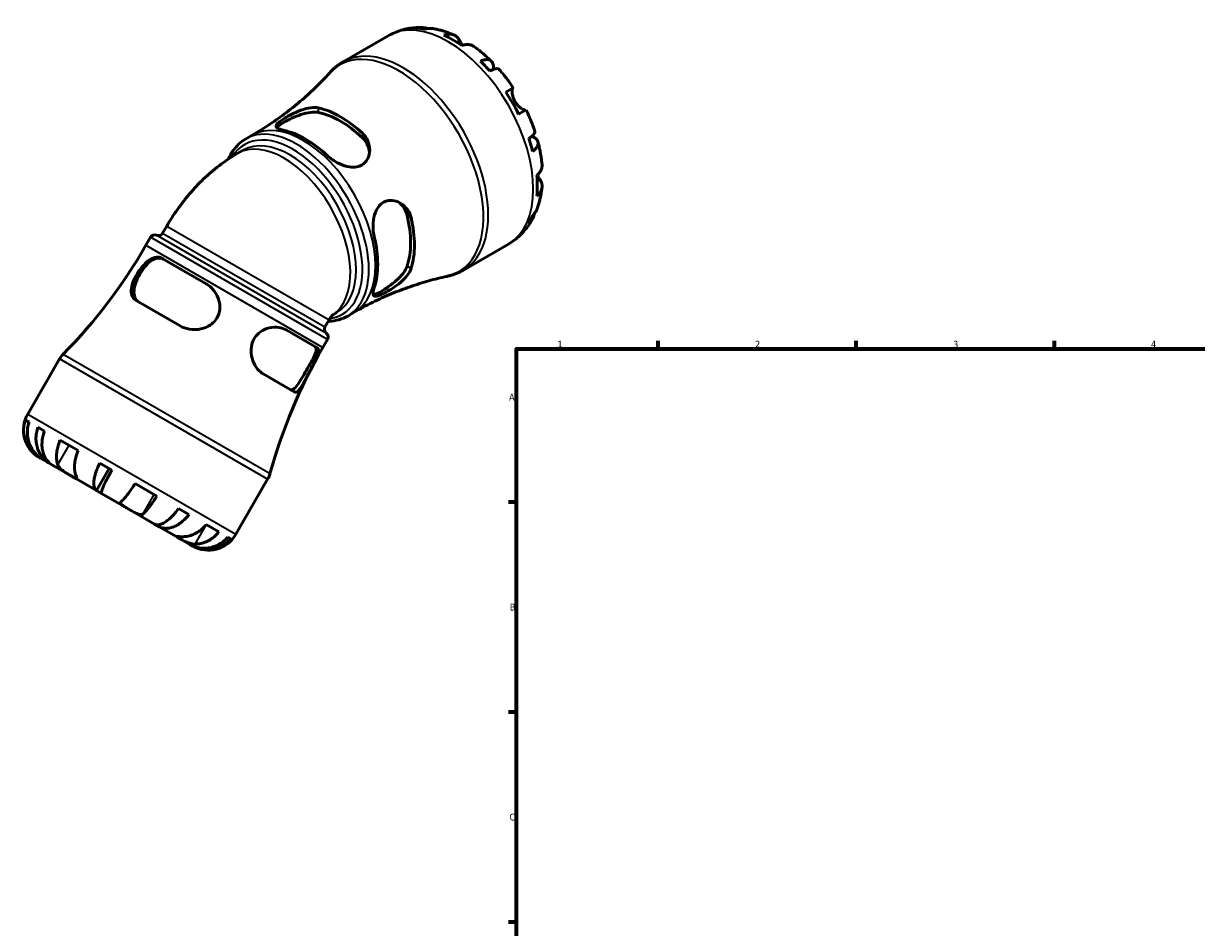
# Model space of a CAD drawing. Header units: millimetres. Extents: x -154 to 937, y -268 to 700.
# Tile 2 of 13: x -154 to 261, y 369 to 689. Entities that reach past the tile are written whole.
import ezdxf

# ---------------------------------------------------------------- set-up
doc = ezdxf.new("R2010")
doc.units = ezdxf.units.MM
for name, color, linetype, lineweight in [('Border (ANSI)', 7, 'Continuous', 70), ('Visible (ANSI)', 7, 'Continuous', 50), ('Visible Narrow (ANSI)', 7, 'Continuous', 35)]:
    doc.layers.add(name, color=color, linetype=linetype, lineweight=lineweight)
doc.styles.add('Note Text (ANSI)', font='tahoma.ttf')

# ---------------------------------------------------------------- blocks, each defined once
blk = doc.blocks.new('Borders Default Border')
at = {"layer": 'Border (ANSI)'}
for p, q in [((70.08, 574), (70.08, 576.8)), ((140.17, 574), (140.17, 576.8)), ((210.25, 574), (210.25, 576.8)), ((20, 519.75), (17.2, 519.75)), ((20, 445.5), (17.2, 445.5)), ((20, 371.25), (17.2, 371.25))]:
    blk.add_line(p, q, dxfattribs=at)
at = {"layer": 'Border (ANSI)', "flags": 128}
blk.add_lwpolyline([(20, 20), (20, 574), (821, 574), (821, 20), (20, 20)], dxfattribs=at)
at = {"layer": 'Border (ANSI)', "color": 5, "true_color": 0x0000ff, "char_height": 2.4, "attachment_point": 7, "style": 'Note Text (ANSI)'}
for s, insert in [('1', (34.5, 574.4)), ('2', (104.4, 574.4)), ('3', (174.46, 574.35)), ('4', (244.45, 574.4)), ('A', (17.38, 555.68)), ('B', (17.67, 481.43)), ('C', (17.51, 407.13))]:
    blk.add_mtext(s, dxfattribs=dict(at, insert=insert))

msp = doc.modelspace()

# ---------------------------------------------------------------- linework, layer by layer
at = {"layer": 'Visible (ANSI)'}
for p, q in [((-41.3, 675.44), (-25.38, 684.64)), ((16.23, 664.78), (18.86, 666.29)), ((23.36, 658.5), (20.73, 656.98)), ((-75.84, 648.14), (-73.52, 649.48)), ((-78.77, 643.01), (-76.74, 644.18)), ((-103.73, 617.34), (-105.17, 614.85)), ((-109.43, 613.41), (-111.07, 610.57)), ((1.2, 601.83), (17.12, 611.02)), ((-89.79, 596.96), (-105.34, 605.94)), ((-114.57, 591.06), (-99.01, 582.08)), ((-45.06, 585.92), (-43.59, 586.77)), ((-39.72, 585.57), (-37.4, 586.91)), ((-46.31, 584.19), (-47.75, 581.7)), ((-50.52, 574.3), (-61.52, 580.65)), ((-46.86, 577.29), (-48.5, 574.45)), ((-141.63, 570.39), (-152.89, 550.89)), ((-69.6, 565.1), (-58.6, 558.75)), ((-152.43, 548.02), (-153.75, 548.79)), ((-146.95, 544.86), (-149.29, 546.22)), ((-135.04, 537.99), (-141.41, 541.66)), ((-148.77, 535.52), (-148.38, 535.3)), ((-148.38, 535.3), (-145.05, 533.37)), ((-145.05, 533.37), (-145.01, 533.45)), ((-145.05, 533.37), (-144.13, 532.84)), ((-144.13, 532.84), (-137.33, 528.92)), ((-128.53, 523.84), (-124.03, 531.63)), ((-123.14, 531.11), (-127.43, 533.59)), ((-137.33, 528.92), (-128.53, 523.84)), ((-68.02, 527.89), (-79.28, 508.39)), ((-128.53, 523.84), (-126.84, 522.86)), ((-126.84, 522.86), (-117.13, 517.26)), ((-107.21, 521.92), (-114.9, 526.36)), ((-117.13, 517.26), (-108.01, 511.99)), ((-95.86, 515.36), (-99.58, 517.51)), ((-108.01, 511.99), (-106.55, 511.14)), ((-106.55, 511.14), (-106.16, 511.81)), ((-106.55, 511.14), (-99.61, 507.14)), ((-85.24, 509.23), (-89.74, 511.83)), ((-99.61, 507.14), (-95.52, 504.78)), ((-81.08, 506.83), (-82.06, 507.4)), ((-95.52, 504.78), (-95.14, 504.56)), ((-95.14, 504.56), (-94.65, 504.27)), ((-95.14, 504.56), (-95.13, 504.56))]:
    msp.add_line(p, q, dxfattribs=at)
for centre, radius, start, end in [((-107.96, 612.56), 1.7, 67.1808, 150), ((-106.64, 615.7), 1.7, 247.1808, 330), ((-276.83, 706.28), 191.41, 315.4914, 330), ((-46.28, 580.85), 1.7, 150, 232.8192), ((-48.33, 578.14), 1.7, 330, 52.8192), ((117.26, 478.75), 191.41, 150, 164.5086), ((-134.27, 566.14), 8.5, 135.4914, 150), ((-143.15, 545.27), 11.25, 150, 240), ((-75.38, 532.14), 8.5, 330, 344.5086), ((-89.02, 514.02), 11.25, 240, 330)]:
    msp.add_arc(centre, radius, start, end, dxfattribs=at)
for centre, major_axis, start_param, end_param in [((-2.53, 648.75), (-21.14, 36.61), 5.830349, 5.950624), ((-2.53, 648.75), (-21.14, 36.61), 5.391133, 5.604441), ((-2.53, 648.75), (-21.14, 36.61), 5.04495, 5.165226), ((-2.53, 648.75), (-21.14, 36.61), 4.605735, 4.819043), ((-42.28, 625.8), (18.52, -32.07), 2.05463, 2.657759), ((-42.28, 625.8), (17.56, -30.42), 2.037668, 2.674721), ((-54.65, 618.66), (-18.06, 31.29), 5.188406, 5.807168), ((-2.53, 648.75), (-21.14, 36.61), 4.259552, 4.379828), ((-2.53, 648.75), (-21.14, 36.61), 3.820337, 4.033645), ((-42.28, 625.8), (17.56, -30.42), 0.466872, 1.103924), ((-42.28, 625.8), (18.52, -32.07), 0.483834, 1.086962), ((-2.53, 648.75), (21.14, -36.61), 0.332561, 0.452837), ((-54.65, 618.66), (-18.06, 31.29), 3.617609, 4.236372)]:
    msp.add_ellipse(centre, major_axis=major_axis, ratio=0.57735, start_param=start_param, end_param=end_param, dxfattribs=at)
for points, knots in [([(-25.38, 684.64), (-24.65, 685.05), (-23.9, 685.43), (-22.37, 686.09), (-21.59, 686.38), (-20.01, 686.86), (-19.2, 687.05), (-17.59, 687.36), (-16.78, 687.46), (-15.17, 687.59), (-14.36, 687.62), (-13.56, 687.6)], [5.4977871, 5.4977871, 5.4977871, 5.4977871, 5.5646134, 5.5646134, 5.6314396, 5.6314396, 5.6982659, 5.6982659, 5.7650921, 5.7650921, 5.8319184, 5.8319184, 5.8319184, 5.8319184]), ([(-15.61, 687.33), (-15.05, 687.49), (-14.47, 687.58), (-13.39, 687.62), (-12.78, 687.57), (-11.91, 687.38), (-11.63, 687.31), (-11.36, 687.22)], [0.2134337, 0.2134337, 0.2134337, 0.2134337, 0.41601, 0.41601, 0.6243485, 0.6243485, 0.7220387, 0.7220387, 0.7220387, 0.7220387]), ([(-9.46, 687.2), (-9.89, 687.28), (-10.32, 687.3), (-11.22, 687.26), (-11.76, 687.17), (-12.29, 687.01)], [6.0997342, 6.0997342, 6.0997342, 6.0997342, 6.2699056, 6.2699056, 6.472482, 6.472482, 6.472482, 6.472482]), ([(-9.46, 687.2), (-8.95, 687.11), (-8.44, 687.01), (-7.42, 686.78), (-6.92, 686.64), (-5.92, 686.36), (-5.43, 686.2), (-4.45, 685.87), (-3.96, 685.69), (-3, 685.31), (-2.52, 685.11), (-2.05, 684.9)], [5.9478132, 5.9478132, 5.9478132, 5.9478132, 5.9921657, 5.9921657, 6.0365183, 6.0365183, 6.0808708, 6.0808708, 6.1252234, 6.1252234, 6.1695759, 6.1695759, 6.1695759, 6.1695759]), ([(-5.72, 684.9), (-5.21, 685.08), (-4.71, 685.18), (-3.82, 685.27), (-3.34, 685.26), (-2.45, 685.08), (-2.04, 684.92), (-1.34, 684.52), (-1, 684.23), (-0.47, 683.63), (-0.27, 683.33), (-0.11, 683.01)], [0.2134384, 0.2134384, 0.2134384, 0.2134384, 0.4155998, 0.4155998, 0.6240004, 0.6240004, 0.8324011, 0.8324011, 1.0417882, 1.0417882, 1.2012424, 1.2012424, 1.2012424, 1.2012424]), ([(-0.11, 683.01), (-0.04, 682.88), (0.04, 682.74), (0.2, 682.44), (0.29, 682.28), (0.49, 681.91), (0.62, 681.69), (0.79, 681.41), (0.82, 681.35), (0.85, 681.3)], [-0.7287781, -0.7287781, -0.7287781, -0.7287781, -0.6586458, -0.6586458, -0.5894874, -0.5894874, -0.5028286, -0.5028286, -0.4822585, -0.4822585, -0.4822585, -0.4822585]), ([(4.96, 680.85), (4.87, 680.92), (4.77, 680.99), (4.33, 681.25), (3.91, 681.41), (3.02, 681.58), (2.55, 681.6), (1.65, 681.51), (1.16, 681.4), (0.65, 681.23)], [5.812345, 5.812345, 5.812345, 5.812345, 5.8711132, 5.8711132, 6.0795138, 6.0795138, 6.2879145, 6.2879145, 6.4900758, 6.4900758, 6.4900758, 6.4900758]), ([(4.96, 680.86), (5.4, 680.54), (5.83, 680.23), (6.69, 679.57), (7.11, 679.24), (7.94, 678.55), (8.36, 678.2), (9.18, 677.49), (9.58, 677.12), (10.38, 676.38), (10.78, 676), (11.17, 675.61)], [0.116293, 0.116293, 0.116293, 0.116293, 0.1612521, 0.1612521, 0.2062112, 0.2062112, 0.2511702, 0.2511702, 0.2961293, 0.2961293, 0.3410884, 0.3410884, 0.3410884, 0.3410884]), ([(-46.17, 671.49), (-45.89, 671.8), (-45.6, 672.1), (-45, 672.69), (-44.7, 672.97), (-44.06, 673.52), (-43.73, 673.79), (-43.06, 674.3), (-42.72, 674.54), (-42.02, 675.01), (-41.66, 675.23), (-41.3, 675.44)], [5.3137663, 5.3137663, 5.3137663, 5.3137663, 5.3505705, 5.3505705, 5.3873746, 5.3873746, 5.4241788, 5.4241788, 5.460983, 5.460983, 5.4977871, 5.4977871, 5.4977871, 5.4977871]), ([(7.22, 675.74), (7.71, 675.93), (8.17, 676.07), (8.97, 676.22), (9.38, 676.25), (10.12, 676.19), (10.45, 676.09), (10.97, 675.81), (11.21, 675.61), (11.58, 675.08), (11.71, 674.76), (11.86, 674.09), (11.89, 673.68), (11.86, 673.08), (11.84, 672.93), (11.82, 672.78)], [0.213434, 0.213434, 0.213434, 0.213434, 0.41601, 0.41601, 0.624348, 0.624348, 0.832687, 0.832687, 1.041572, 1.041572, 1.250457, 1.250457, 1.460128, 1.460128, 1.52726, 1.52726, 1.52726, 1.52726]), ([(13.78, 672.86), (13.7, 672.95), (13.6, 673), (13.3, 673.08), (13.06, 673.08), (12.47, 672.99), (12.12, 672.89), (11.42, 672.63), (11, 672.45), (10.54, 672.23)], [5.7003486, 5.7003486, 5.7003486, 5.7003486, 5.8532286, 5.8532286, 6.0615671, 6.0615671, 6.2699056, 6.2699056, 6.472482, 6.472482, 6.472482, 6.472482]), ([(13.78, 672.86), (14.14, 672.45), (14.5, 672.03), (15.21, 671.19), (15.56, 670.76), (16.25, 669.9), (16.59, 669.46), (17.25, 668.57), (17.58, 668.12), (18.23, 667.22), (18.55, 666.76), (18.86, 666.29)], [0.4438829, 0.4438829, 0.4438829, 0.4438829, 0.4883047, 0.4883047, 0.5327264, 0.5327264, 0.5771482, 0.5771482, 0.62157, 0.62157, 0.6659918, 0.6659918, 0.6659918, 0.6659918]), ([(-46.17, 671.49), (-47.61, 669.9), (-49.14, 668.31), (-52.36, 665.15), (-54.05, 663.59), (-57.59, 660.53), (-59.44, 659.03), (-63.26, 656.12), (-65.24, 654.71), (-69.31, 652), (-71.4, 650.7), (-73.52, 649.48)], [5.3137663, 5.3137663, 5.3137663, 5.3137663, 5.3505705, 5.3505705, 5.3873746, 5.3873746, 5.4241788, 5.4241788, 5.460983, 5.460983, 5.4977871, 5.4977871, 5.4977871, 5.4977871]), ([(18.7, 666.2), (18.68, 666.19), (18.66, 666.17), (18.59, 666.1), (18.55, 666.01), (18.48, 665.78), (18.46, 665.63), (18.42, 665.18), (18.42, 664.86), (18.5, 664.05), (18.6, 663.55), (18.92, 662.5), (19.16, 661.96), (19.45, 661.44)], [-0.7247441, -0.7247441, -0.7247441, -0.7247441, -0.6829269, -0.6829269, -0.5894676, -0.5894676, -0.4901439, -0.4901439, -0.3493352, -0.3493352, -0.178565, -0.178565, 0, 0, 0, 0]), ([(19.45, 661.44), (19.62, 661.15), (19.81, 660.86), (20.24, 660.31), (20.47, 660.05), (21.03, 659.5), (21.35, 659.23), (21.96, 658.8), (22.23, 658.65), (22.62, 658.47), (22.76, 658.42), (22.99, 658.37), (23.07, 658.37), (23.16, 658.39), (23.18, 658.4), (23.2, 658.41)], [0, 0, 0, 0, 0.1023049, 0.1023049, 0.2116531, 0.2116531, 0.3586874, 0.3586874, 0.4986154, 0.4986154, 0.596139, 0.596139, 0.690343, 0.690343, 0.7235503, 0.7235503, 0.7235503, 0.7235503]), ([(-62.43, 651.25), (-62.74, 651.31), (-63.02, 651.38), (-63.97, 651.66), (-64.46, 651.89), (-65.02, 652.43), (-65.07, 652.75), (-64.71, 653.43), (-64.41, 653.76), (-63.6, 654.44), (-63.15, 654.76), (-62.09, 655.46), (-61.49, 655.83), (-59.97, 656.69), (-59.04, 657.17), (-56.87, 658.14), (-55.61, 658.6), (-53.28, 659.19), (-52.2, 659.34), (-50.81, 659.29), (-50.42, 659.25), (-50.05, 659.17)], [-3.084418, -3.084418, -3.084418, -3.084418, -2.94551, -2.94551, -2.577796, -2.577796, -2.192337, -2.192337, -1.900455, -1.900455, -1.670144, -1.670144, -1.433906, -1.433906, -1.120607, -1.120607, -0.716663, -0.716663, -0.33677, -0.33677, -0.174767, -0.174767, -0.174767, -0.174767]), ([(-64.8, 652.23), (-64.69, 652.39), (-64.53, 652.56), (-63.88, 653.12), (-63.21, 653.56), (-61.62, 654.48), (-60.61, 655), (-58.45, 655.98), (-57.3, 656.44), (-55.14, 657.14), (-53.99, 657.43), (-51.84, 657.7), (-50.85, 657.69), (-50.05, 657.53)], [2.232156, 2.232156, 2.232156, 2.232156, 2.394251, 2.394251, 2.727119, 2.727119, 3.069155, 3.069155, 3.411191, 3.411191, 3.765048, 3.765048, 4.118905, 4.118905, 4.118905, 4.118905]), ([(23.36, 658.5), (23.6, 658), (23.84, 657.5), (24.3, 656.48), (24.53, 655.97), (24.96, 654.95), (25.17, 654.44), (25.58, 653.41), (25.77, 652.89), (26.15, 651.86), (26.33, 651.34), (26.5, 650.82)], [0.9048045, 0.9048045, 0.9048045, 0.9048045, 0.9492263, 0.9492263, 0.9936481, 0.9936481, 1.0380699, 1.0380699, 1.0824917, 1.0824917, 1.1269134, 1.1269134, 1.1269134, 1.1269134]), ([(-81.92, 641.05), (-81.43, 642.2), (-80.83, 643.26), (-78.96, 645.84), (-77.51, 647.17), (-75.84, 648.14)], [5.0946113, 5.0946113, 5.0946113, 5.0946113, 5.2442448, 5.2442448, 5.4977871, 5.4977871, 5.4977871, 5.4977871]), ([(-34.5, 650.19), (-34.11, 649.82), (-33.76, 649.43), (-32.77, 648.05), (-32.31, 646.98), (-31.88, 644.83), (-31.88, 643.77), (-32.28, 641.89), (-32.64, 641.06), (-33.57, 639.83), (-34.05, 639.38), (-35.17, 638.7), (-35.78, 638.47), (-37.27, 638.18), (-38.15, 638.17), (-40.21, 638.47), (-41.4, 638.85), (-43.7, 639.9), (-44.82, 640.58), (-46.18, 641.64), (-46.54, 641.95), (-46.87, 642.27)], [-3.111178, -3.111178, -3.111178, -3.111178, -2.938373, -2.938373, -2.548026, -2.548026, -2.184009, -2.184009, -1.864285, -1.864285, -1.625873, -1.625873, -1.39665, -1.39665, -1.109694, -1.109694, -0.734997, -0.734997, -0.348545, -0.348545, -0.199292, -0.199292, -0.199292, -0.199292]), ([(-34.5, 648.55), (-33.69, 647.77), (-33, 646.8), (-32.25, 645.03), (-32.06, 644.26), (-31.98, 643.52)], [-1.3916167, -1.3916167, -1.3916167, -1.3916167, -1.0286767, -1.0286767, -0.7734873, -0.7734873, -0.7734873, -0.7734873]), ([(24.34, 648.33), (24.76, 648.62), (25.13, 648.89), (25.7, 649.37), (25.96, 649.63), (26.34, 650.09), (26.45, 650.29), (26.54, 650.59), (26.54, 650.71), (26.5, 650.82)], [0.2134337, 0.2134337, 0.2134337, 0.2134337, 0.41601, 0.41601, 0.6243485, 0.6243485, 0.832687, 0.832687, 0.985567, 0.985567, 0.985567, 0.985567]), ([(25.45, 649.17), (25.6, 649.11), (25.73, 649.04), (26.27, 648.78), (26.61, 648.54), (27.12, 648.08), (27.33, 647.81), (27.6, 647.22), (27.66, 646.91), (27.64, 646.32), (27.56, 645.99), (27.24, 645.32), (27.01, 644.97), (26.47, 644.36), (26.13, 644.03), (25.72, 643.7)], [5.158656, 5.158656, 5.158656, 5.158656, 5.225788, 5.225788, 5.435459, 5.435459, 5.644344, 5.644344, 5.853229, 5.853229, 6.061567, 6.061567, 6.269906, 6.269906, 6.472482, 6.472482, 6.472482, 6.472482]), ([(27.58, 647.18), (27.72, 646.65), (27.85, 646.12), (28.1, 645.05), (28.21, 644.52), (28.42, 643.45), (28.52, 642.92), (28.69, 641.85), (28.77, 641.32), (28.91, 640.25), (28.97, 639.72), (29.02, 639.19)], [1.2297079, 1.2297079, 1.2297079, 1.2297079, 1.274667, 1.274667, 1.3196261, 1.3196261, 1.3645852, 1.3645852, 1.4095442, 1.4095442, 1.4545033, 1.4545033, 1.4545033, 1.4545033]), ([(-103.73, 617.34), (-102.56, 619.37), (-101.29, 621.35), (-98.58, 625.19), (-97.13, 627.05), (-94.05, 630.65), (-92.41, 632.38), (-88.92, 635.71), (-87.07, 637.29), (-83.12, 640.3), (-81.03, 641.71), (-78.77, 643.01)], [3.9269908, 3.9269908, 3.9269908, 3.9269908, 4.0840704, 4.0840704, 4.2411501, 4.2411501, 4.3982297, 4.3982297, 4.5553093, 4.5553093, 4.712389, 4.712389, 4.712389, 4.712389]), ([(27.19, 635.26), (27.59, 635.62), (27.93, 635.99), (28.45, 636.72), (28.68, 637.14), (28.97, 638), (29.04, 638.44), (29.04, 638.95), (29.03, 639.07), (29.02, 639.19)], [0.2134384, 0.2134384, 0.2134384, 0.2134384, 0.4155998, 0.4155998, 0.6240004, 0.6240004, 0.8324011, 0.8324011, 0.8911693, 0.8911693, 0.8911693, 0.8911693]), ([(27.35, 635.41), (27.44, 635.24), (27.53, 635.08), (27.75, 634.7), (27.88, 634.49), (28.12, 634.09), (28.23, 633.91), (28.34, 633.73), (28.35, 633.73), (28.35, 633.72)], [-2.6449892, -2.6449892, -2.6449892, -2.6449892, -2.583387, -2.583387, -2.4954757, -2.4954757, -2.4031024, -2.4031024, -2.3983168, -2.3983168, -2.3983168, -2.3983168]), ([(28.35, 633.72), (28.54, 633.42), (28.7, 633.09), (28.97, 632.34), (29.04, 631.9), (29.04, 631.09), (28.97, 630.65), (28.68, 629.8), (28.45, 629.38), (27.93, 628.65), (27.59, 628.27), (27.19, 627.91)], [5.5022719, 5.5022719, 5.5022719, 5.5022719, 5.6617261, 5.6617261, 5.8711132, 5.8711132, 6.0795138, 6.0795138, 6.2879145, 6.2879145, 6.4900758, 6.4900758, 6.4900758, 6.4900758]), ([(29.02, 631.09), (28.96, 630.57), (28.9, 630.06), (28.75, 629.04), (28.66, 628.53), (28.46, 627.51), (28.34, 627.01), (28.09, 626), (27.95, 625.5), (27.65, 624.51), (27.49, 624.01), (27.31, 623.52)], [1.6844057, 1.6844057, 1.6844057, 1.6844057, 1.7287583, 1.7287583, 1.7731108, 1.7731108, 1.8174634, 1.8174634, 1.8618159, 1.8618159, 1.9061685, 1.9061685, 1.9061685, 1.9061685]), ([(-30.32, 613.59), (-30.42, 614.01), (-30.5, 614.44), (-30.73, 616.05), (-30.78, 617.29), (-30.59, 619.79), (-30.34, 621.06), (-29.57, 623.06), (-29.13, 623.85), (-28.14, 625.02), (-27.63, 625.45), (-26.5, 626.1), (-25.88, 626.3), (-24.37, 626.52), (-23.5, 626.44), (-21.56, 625.86), (-20.54, 625.27), (-18.86, 623.72), (-18.19, 622.8), (-17.54, 621.3), (-17.38, 620.83), (-17.27, 620.35)], [-3.084418, -3.084418, -3.084418, -3.084418, -2.94551, -2.94551, -2.577796, -2.577796, -2.192337, -2.192337, -1.900455, -1.900455, -1.670144, -1.670144, -1.433906, -1.433906, -1.120607, -1.120607, -0.716663, -0.716663, -0.33677, -0.33677, -0.174767, -0.174767, -0.174767, -0.174767]), ([(-21.78, 625.86), (-21.16, 625.41), (-20.58, 624.84), (-19.43, 623.28), (-18.95, 622.23), (-18.69, 621.17)], [3.501278, 3.501278, 3.501278, 3.501278, 3.7650477, 3.7650477, 4.1189047, 4.1189047, 4.1189047, 4.1189047]), ([(25.72, 621.17), (26.13, 621.55), (26.47, 621.97), (26.96, 622.73), (27.16, 623.11), (27.31, 623.52)], [0.2134337, 0.2134337, 0.2134337, 0.2134337, 0.41601, 0.41601, 0.5861814, 0.5861814, 0.5861814, 0.5861814]), ([(25.6, 619.77), (25.21, 619.07), (24.79, 618.38), (23.87, 617.05), (23.37, 616.4), (22.3, 615.16), (21.73, 614.56), (20.53, 613.43), (19.89, 612.9), (18.55, 611.9), (17.85, 611.44), (17.12, 611.02)], [2.0220633, 2.0220633, 2.0220633, 2.0220633, 2.0888895, 2.0888895, 2.1557158, 2.1557158, 2.222542, 2.222542, 2.2893682, 2.2893682, 2.3561945, 2.3561945, 2.3561945, 2.3561945]), ([(26.37, 621.87), (26.31, 621.59), (26.24, 621.31), (25.96, 620.46), (25.7, 619.91), (25.13, 618.99), (24.76, 618.54), (24.34, 618.13)], [5.9638769, 5.9638769, 5.9638769, 5.9638769, 6.0615671, 6.0615671, 6.2699056, 6.2699056, 6.472482, 6.472482, 6.472482, 6.472482]), ([(-114.57, 591.06), (-114.62, 591.09), (-114.66, 591.12), (-115.36, 591.57), (-115.81, 592.16), (-116.3, 593.6), (-116.34, 594.43), (-116.08, 596.23), (-115.79, 597.19), (-115.08, 598.86), (-114.74, 599.54), (-114.01, 600.79), (-113.64, 601.36), (-112.81, 602.52), (-112.35, 603.09), (-111.21, 604.34), (-110.53, 604.95), (-109.02, 605.96), (-108.19, 606.3), (-106.67, 606.45), (-105.97, 606.31), (-105.34, 605.94)], [-3.252084, -3.252084, -3.252084, -3.252084, -3.224568, -3.224568, -2.838977, -2.838977, -2.458314, -2.458314, -2.096358, -2.096358, -1.857445, -1.857445, -1.654365, -1.654365, -1.424821, -1.424821, -1.100511, -1.100511, -0.704983, -0.704983, -0.341958, -0.341958, -0.341958, -0.341958]), ([(-113.57, 590.48), (-114.19, 590.84), (-114.69, 591.41), (-115.27, 592.83), (-115.36, 593.68), (-115.22, 595.4), (-115, 596.36), (-114.28, 598.38), (-113.78, 599.43), (-113.22, 600.39), (-112.67, 601.35), (-112.01, 602.31), (-110.62, 603.94), (-109.9, 604.62), (-108.48, 605.6), (-107.69, 605.95), (-106.17, 606.15), (-105.44, 606), (-104.82, 605.64)], [-1.391617, -1.391617, -1.391617, -1.391617, -1.028677, -1.028677, -0.665737, -0.665737, -0.332868, -0.332868, 0, 0, 0, 0.332868, 0.332868, 0.665737, 0.665737, 1.028677, 1.028677, 1.391617, 1.391617, 1.391617, 1.391617]), ([(-17.27, 602.38), (-17.39, 602.01), (-17.56, 601.62), (-18.25, 600.35), (-18.96, 599.46), (-20.6, 597.81), (-21.52, 597.04), (-23.35, 595.7), (-24.24, 595.12), (-25.77, 594.21), (-26.4, 593.86), (-27.55, 593.28), (-28.06, 593.05), (-29.06, 592.68), (-29.5, 592.57), (-30.28, 592.57), (-30.54, 592.74), (-30.78, 593.46), (-30.75, 594), (-30.51, 595), (-30.42, 595.3), (-30.32, 595.63)], [-3.111178, -3.111178, -3.111178, -3.111178, -2.938373, -2.938373, -2.548026, -2.548026, -2.184009, -2.184009, -1.864285, -1.864285, -1.625873, -1.625873, -1.39665, -1.39665, -1.109694, -1.109694, -0.734997, -0.734997, -0.348545, -0.348545, -0.199292, -0.199292, -0.199292, -0.199292]), ([(-18.69, 603.2), (-18.96, 602.42), (-19.46, 601.53), (-20.82, 599.77), (-21.67, 598.89), (-23.37, 597.38), (-24.32, 596.63), (-26.21, 595.29), (-27.14, 594.7), (-27.92, 594.25), (-28.71, 593.79), (-29.42, 593.44), (-30.23, 593.15), (-30.46, 593.1), (-30.65, 593.08)], [-1.391617, -1.391617, -1.391617, -1.391617, -1.028677, -1.028677, -0.665737, -0.665737, -0.332868, -0.332868, 0, 0, 0, 0.332868, 0.332868, 0.494963, 0.494963, 0.494963, 0.494963]), ([(1.2, 601.83), (0.84, 601.62), (0.47, 601.42), (-0.29, 601.05), (-0.67, 600.87), (-1.45, 600.55), (-1.84, 600.4), (-2.63, 600.12), (-3.04, 600), (-3.84, 599.77), (-4.25, 599.67), (-4.66, 599.58)], [2.3561945, 2.3561945, 2.3561945, 2.3561945, 2.3929987, 2.3929987, 2.4298028, 2.4298028, 2.466607, 2.466607, 2.5034112, 2.5034112, 2.5402153, 2.5402153, 2.5402153, 2.5402153]), ([(-37.4, 586.91), (-35.27, 588.13), (-33.1, 589.29), (-28.73, 591.46), (-26.52, 592.47), (-22.08, 594.33), (-19.86, 595.17), (-15.44, 596.71), (-13.24, 597.39), (-8.9, 598.61), (-6.76, 599.13), (-4.66, 599.58)], [2.3561945, 2.3561945, 2.3561945, 2.3561945, 2.3929987, 2.3929987, 2.4298028, 2.4298028, 2.466607, 2.466607, 2.5034112, 2.5034112, 2.5402153, 2.5402153, 2.5402153, 2.5402153]), ([(-89.79, 596.96), (-89.69, 596.91), (-89.59, 596.85), (-88.45, 596.13), (-87.53, 595.25), (-86.12, 593.28), (-85.6, 592.22), (-84.99, 590.06), (-84.87, 588.97), (-85.04, 587.14), (-85.22, 586.42), (-85.77, 585.1), (-86.12, 584.53), (-87.05, 583.37), (-87.66, 582.83), (-89.33, 581.72), (-90.46, 581.27), (-92.97, 580.74), (-94.38, 580.71), (-96.88, 581.12), (-97.99, 581.5), (-98.99, 582.07), (-99, 582.08), (-99.01, 582.08)], [-3.228109, -3.228109, -3.228109, -3.228109, -3.192045, -3.192045, -2.806544, -2.806544, -2.453927, -2.453927, -2.127365, -2.127365, -1.902009, -1.902009, -1.698631, -1.698631, -1.454598, -1.454598, -1.095551, -1.095551, -0.682088, -0.682088, -0.324548, -0.324548, -0.320154, -0.320154, -0.320154, -0.320154]), ([(-39.72, 585.57), (-41.65, 584.45), (-43.86, 583.84), (-46.33, 583.74), (-46.45, 583.73), (-46.58, 583.73)], [2.3561945, 2.3561945, 2.3561945, 2.3561945, 2.6493146, 2.6493146, 2.6649099, 2.6649099, 2.6649099, 2.6649099]), ([(-46.31, 584.19), (-46.21, 584.37), (-46.09, 584.56), (-45.87, 584.9), (-45.75, 585.07), (-45.53, 585.37), (-45.41, 585.51), (-45.21, 585.76), (-45.11, 585.86), (-44.96, 586.02), (-44.91, 586.07), (-44.9, 586.08), (-44.9, 586.08), (-44.9, 586.08)], [3.9269908, 3.9269908, 3.9269908, 3.9269908, 4.0248077, 4.0248077, 4.1237105, 4.1237105, 4.2260715, 4.2260715, 4.3349141, 4.3349141, 4.4543957, 4.4543957, 4.468541, 4.468541, 4.468541, 4.468541]), ([(-69.6, 565.1), (-69.65, 565.13), (-69.7, 565.16), (-69.74, 565.19), (-70.2, 565.47), (-70.63, 565.81), (-71.78, 566.96), (-72.42, 567.9), (-73.39, 570.01), (-73.73, 571.19), (-73.94, 573.4), (-73.89, 574.42), (-73.43, 576.32), (-73.06, 577.19), (-72, 578.75), (-71.34, 579.41), (-69.65, 580.61), (-68.59, 581.07), (-66.33, 581.62), (-65.13, 581.67), (-63.11, 581.36), (-62.26, 581.07), (-61.52, 580.65)], [-0.020757, -0.020757, -0.020757, -0.020757, 0, 0, 0, 0.200022, 0.200022, 0.575184, 0.575184, 0.94887, 0.94887, 1.256062, 1.256062, 1.540074, 1.540074, 1.825046, 1.825046, 2.179909, 2.179909, 2.571106, 2.571106, 2.891582, 2.891582, 2.891582, 2.891582]), ([(-51.27, 574.73), (-50.96, 574.55), (-50.81, 574.19), (-50.89, 573.15), (-51.11, 572.47), (-51.73, 571.04), (-52.17, 570.2), (-53.19, 568.35), (-53.76, 567.34), (-54.87, 565.42), (-55.46, 564.42), (-56.55, 562.61), (-57.06, 561.82), (-57.98, 560.56), (-58.46, 560.03), (-59.33, 559.44), (-59.71, 559.39), (-60.02, 559.57)], [1.335503, 1.335503, 1.335503, 1.335503, 1.698443, 1.698443, 2.061382, 2.061382, 2.394251, 2.394251, 2.727119, 2.727119, 3.059988, 3.059988, 3.392856, 3.392856, 3.755796, 3.755796, 4.118736, 4.118736, 4.118736, 4.118736]), ([(-50.52, 574.3), (-50.42, 574.24), (-50.34, 574.16), (-50.04, 573.76), (-50.01, 573.26), (-50.28, 572.02), (-50.55, 571.3), (-51.23, 569.77), (-51.62, 568.99), (-52.44, 567.35), (-52.87, 566.52), (-53.75, 564.8), (-54.18, 563.96), (-55.1, 562.22), (-55.56, 561.37), (-56.49, 559.91), (-56.95, 559.32), (-57.8, 558.65), (-58.2, 558.55), (-58.55, 558.72), (-58.57, 558.73), (-58.58, 558.74), (-58.6, 558.75)], [-2.891469, -2.891469, -2.891469, -2.891469, -2.775787, -2.775787, -2.380771, -2.380771, -2.022439, -2.022439, -1.721613, -1.721613, -1.435955, -1.435955, -1.141128, -1.141128, -0.784552, -0.784552, -0.385525, -0.385525, 0, 0, 0, 0.020747, 0.020747, 0.020747, 0.020747]), ([(-152.35, 538.82), (-152.66, 539.27), (-152.95, 539.76), (-153.53, 540.96), (-153.79, 541.67), (-154.14, 543.01), (-154.27, 543.75), (-154.36, 545.26), (-154.33, 546.02), (-154.14, 547.37), (-153.98, 548.09), (-153.75, 548.79)], [5.5022719, 5.5022719, 5.5022719, 5.5022719, 5.6617261, 5.6617261, 5.8711132, 5.8711132, 6.0795138, 6.0795138, 6.2879145, 6.2879145, 6.4900758, 6.4900758, 6.4900758, 6.4900758]), ([(-152.43, 548.02), (-152.66, 547.33), (-152.82, 546.61), (-153.01, 545.26), (-153.04, 544.5), (-152.95, 542.99), (-152.82, 542.25), (-152.47, 540.91), (-152.22, 540.2), (-151.63, 539), (-151.34, 538.51), (-151.03, 538.06)], [0.2134384, 0.2134384, 0.2134384, 0.2134384, 0.4155998, 0.4155998, 0.6240004, 0.6240004, 0.8324011, 0.8324011, 1.0417882, 1.0417882, 1.2012424, 1.2012424, 1.2012424, 1.2012424]), ([(-145.05, 533.37), (-145.6, 533.69), (-146.17, 534.1), (-147.2, 535.04), (-147.67, 535.57), (-148.42, 536.62), (-148.78, 537.23), (-149.35, 538.54), (-149.57, 539.23), (-149.86, 540.53), (-149.95, 541.26), (-149.99, 542.73), (-149.93, 543.48), (-149.71, 544.81), (-149.54, 545.52), (-149.29, 546.22)], [5.016117, 5.016117, 5.016117, 5.016117, 5.225788, 5.225788, 5.435459, 5.435459, 5.644344, 5.644344, 5.853229, 5.853229, 6.061567, 6.061567, 6.269906, 6.269906, 6.472482, 6.472482, 6.472482, 6.472482]), ([(-146.95, 544.86), (-147.21, 544.18), (-147.41, 543.48), (-147.7, 542.19), (-147.8, 541.47), (-147.88, 540.06), (-147.84, 539.37), (-147.69, 538.14), (-147.54, 537.49), (-147.13, 536.28), (-146.86, 535.72), (-146.27, 534.76), (-145.9, 534.29), (-145.06, 533.46), (-144.59, 533.11), (-144.13, 532.84)], [0.213434, 0.213434, 0.213434, 0.213434, 0.41601, 0.41601, 0.624348, 0.624348, 0.832687, 0.832687, 1.041572, 1.041572, 1.250457, 1.250457, 1.460128, 1.460128, 1.669799, 1.669799, 1.669799, 1.669799]), ([(-142.23, 532.98), (-142.37, 533.32), (-142.48, 533.72), (-142.67, 534.68), (-142.72, 535.28), (-142.72, 536.41), (-142.67, 537.06), (-142.46, 538.39), (-142.3, 539.08), (-141.93, 540.32), (-141.69, 541), (-141.41, 541.66)], [5.5022719, 5.5022719, 5.5022719, 5.5022719, 5.6617261, 5.6617261, 5.8711132, 5.8711132, 6.0795138, 6.0795138, 6.2879145, 6.2879145, 6.4900758, 6.4900758, 6.4900758, 6.4900758]), ([(-148.38, 535.3), (-148.39, 535.3), (-148.39, 535.3), (-148.49, 535.36), (-148.67, 535.46), (-149.14, 535.75), (-149.43, 535.93), (-150.06, 536.4), (-150.4, 536.67), (-151, 537.22), (-151.24, 537.46), (-151.71, 537.98), (-151.93, 538.25), (-152.21, 538.62), (-152.28, 538.72), (-152.35, 538.82)], [1.3971636, 1.3971636, 1.3971636, 1.3971636, 1.4064764, 1.4064764, 1.5552441, 1.5552441, 1.6913989, 1.6913989, 1.8268545, 1.8268545, 1.9230836, 1.9230836, 2.0166223, 2.0166223, 2.0498134, 2.0498134, 2.0498134, 2.0498134]), ([(-151.03, 538.06), (-150.97, 537.97), (-150.91, 537.89), (-150.65, 537.53), (-150.45, 537.26), (-150.03, 536.78), (-149.83, 536.55), (-149.37, 536.09), (-149.13, 535.87), (-148.68, 535.51), (-148.5, 535.38), (-148.31, 535.25), (-148.3, 535.25), (-148.38, 535.3)], [0.7457366, 0.7457366, 0.7457366, 0.7457366, 0.774654, 0.774654, 0.868278, 0.868278, 0.9635212, 0.9635212, 1.090875, 1.090875, 1.2457191, 1.2457191, 1.3971636, 1.3971636, 1.3971636, 1.3971636]), ([(-135.04, 537.99), (-135.33, 537.32), (-135.57, 536.65), (-135.94, 535.4), (-136.1, 534.72), (-136.31, 533.38), (-136.35, 532.74), (-136.35, 531.6), (-136.3, 531.01), (-136.12, 530.04), (-136, 529.65), (-135.87, 529.3)], [0.2134384, 0.2134384, 0.2134384, 0.2134384, 0.4155998, 0.4155998, 0.6240004, 0.6240004, 0.8324011, 0.8324011, 1.0417882, 1.0417882, 1.2012424, 1.2012424, 1.2012424, 1.2012424]), ([(-137.33, 528.92), (-137.63, 529.09), (-137.96, 529.28), (-138.72, 529.72), (-139.15, 529.98), (-140.06, 530.57), (-140.52, 530.91), (-141.17, 531.47), (-141.39, 531.69), (-141.71, 532.08), (-141.84, 532.24), (-142.05, 532.57), (-142.13, 532.74), (-142.21, 532.93), (-142.22, 532.95), (-142.23, 532.98)], [-1.3843077, -1.3843077, -1.3843077, -1.3843077, -1.2734333, -1.2734333, -1.1394301, -1.1394301, -0.9869254, -0.9869254, -0.8946917, -0.8946917, -0.8265568, -0.8265568, -0.7572034, -0.7572034, -0.7461484, -0.7461484, -0.7461484, -0.7461484]), ([(-128.53, 523.84), (-128.75, 523.96), (-128.95, 524.15), (-129.26, 524.68), (-129.37, 525), (-129.5, 525.69), (-129.53, 526.12), (-129.49, 527.07), (-129.43, 527.6), (-129.24, 528.62), (-129.1, 529.22), (-128.73, 530.46), (-128.5, 531.1), (-128.03, 532.29), (-127.74, 532.94), (-127.43, 533.59)], [5.016117, 5.016117, 5.016117, 5.016117, 5.225788, 5.225788, 5.435459, 5.435459, 5.644344, 5.644344, 5.853229, 5.853229, 6.061567, 6.061567, 6.269906, 6.269906, 6.472482, 6.472482, 6.472482, 6.472482]), ([(-135.87, 529.3), (-135.83, 529.2), (-135.79, 529.11), (-135.71, 528.87), (-135.67, 528.75), (-135.6, 528.51), (-135.58, 528.4), (-135.55, 528.19), (-135.58, 528.12), (-135.73, 528.06), (-135.88, 528.11), (-136.34, 528.34), (-136.66, 528.53), (-137.14, 528.81), (-137.24, 528.86), (-137.33, 528.92)], [-2.0137169, -2.0137169, -2.0137169, -2.0137169, -1.971618, -1.971618, -1.9068096, -1.9068096, -1.833711, -1.833711, -1.7202544, -1.7202544, -1.5763227, -1.5763227, -1.4213372, -1.4213372, -1.3843077, -1.3843077, -1.3843077, -1.3843077]), ([(-123.14, 531.11), (-123.49, 530.48), (-123.82, 529.86), (-124.42, 528.75), (-124.73, 528.15), (-125.3, 527.02), (-125.56, 526.5), (-125.98, 525.61), (-126.18, 525.16), (-126.51, 524.38), (-126.64, 524.04), (-126.81, 523.53), (-126.87, 523.3), (-126.91, 522.98), (-126.89, 522.89), (-126.84, 522.86)], [0.213434, 0.213434, 0.213434, 0.213434, 0.41601, 0.41601, 0.624348, 0.624348, 0.832687, 0.832687, 1.041572, 1.041572, 1.250457, 1.250457, 1.460128, 1.460128, 1.669799, 1.669799, 1.669799, 1.669799]), ([(-119.78, 520.02), (-119.59, 520.18), (-119.38, 520.38), (-118.84, 520.93), (-118.51, 521.3), (-117.87, 522.07), (-117.51, 522.53), (-116.76, 523.55), (-116.37, 524.1), (-115.66, 525.15), (-115.28, 525.74), (-114.9, 526.36)], [5.5022719, 5.5022719, 5.5022719, 5.5022719, 5.6617261, 5.6617261, 5.8711132, 5.8711132, 6.0795138, 6.0795138, 6.2879145, 6.2879145, 6.4900758, 6.4900758, 6.4900758, 6.4900758]), ([(-117.13, 517.26), (-117.16, 517.27), (-117.19, 517.29), (-117.69, 517.58), (-118.14, 517.83), (-118.9, 518.29), (-119.22, 518.5), (-119.73, 518.88), (-119.9, 519.06), (-120.06, 519.35), (-120.09, 519.47), (-120.05, 519.7), (-119.99, 519.81), (-119.86, 519.94), (-119.82, 519.98), (-119.78, 520.02)], [-1.4036195, -1.4036195, -1.4036195, -1.4036195, -1.3943067, -1.3943067, -1.245539, -1.245539, -1.1093842, -1.1093842, -0.9739286, -0.9739286, -0.8776995, -0.8776995, -0.7841608, -0.7841608, -0.7509697, -0.7509697, -0.7509697, -0.7509697]), ([(-107.21, 521.92), (-107.59, 521.31), (-107.98, 520.72), (-108.69, 519.67), (-109.08, 519.12), (-109.83, 518.1), (-110.19, 517.63), (-110.83, 516.86), (-111.16, 516.49), (-111.69, 515.94), (-111.91, 515.74), (-112.1, 515.58)], [0.2134384, 0.2134384, 0.2134384, 0.2134384, 0.4155998, 0.4155998, 0.6240004, 0.6240004, 0.8324011, 0.8324011, 1.0417882, 1.0417882, 1.2012424, 1.2012424, 1.2012424, 1.2012424]), ([(-112.1, 515.58), (-112.14, 515.55), (-112.18, 515.52), (-112.35, 515.41), (-112.51, 515.36), (-112.87, 515.32), (-113.07, 515.33), (-113.59, 515.43), (-113.93, 515.55), (-114.73, 515.9), (-115.2, 516.15), (-116.17, 516.69), (-116.66, 516.98), (-117.13, 517.26)], [-2.0550465, -2.0550465, -2.0550465, -2.0550465, -2.0261291, -2.0261291, -1.9325052, -1.9325052, -1.837262, -1.837262, -1.7099081, -1.7099081, -1.555064, -1.555064, -1.4036195, -1.4036195, -1.4036195, -1.4036195]), ([(-108.01, 511.99), (-107.77, 511.85), (-107.46, 511.75), (-106.78, 511.7), (-106.41, 511.75), (-105.68, 511.94), (-105.26, 512.11), (-104.39, 512.58), (-103.94, 512.88), (-103.1, 513.53), (-102.63, 513.94), (-101.71, 514.85), (-101.24, 515.37), (-100.42, 516.35), (-99.99, 516.92), (-99.58, 517.51)], [5.016117, 5.016117, 5.016117, 5.016117, 5.225788, 5.225788, 5.435459, 5.435459, 5.644344, 5.644344, 5.853229, 5.853229, 6.061567, 6.061567, 6.269906, 6.269906, 6.472482, 6.472482, 6.472482, 6.472482]), ([(-95.86, 515.36), (-96.3, 514.79), (-96.78, 514.25), (-97.7, 513.32), (-98.24, 512.85), (-99.34, 512.03), (-99.9, 511.69), (-100.95, 511.15), (-101.52, 510.92), (-102.65, 510.6), (-103.2, 510.51), (-104.19, 510.47), (-104.71, 510.51), (-105.7, 510.73), (-106.16, 510.92), (-106.55, 511.14)], [0.213434, 0.213434, 0.213434, 0.213434, 0.41601, 0.41601, 0.624348, 0.624348, 0.832687, 0.832687, 1.041572, 1.041572, 1.250457, 1.250457, 1.460128, 1.460128, 1.669799, 1.669799, 1.669799, 1.669799]), ([(-98.15, 507.53), (-97.68, 507.52), (-97.18, 507.56), (-96.02, 507.75), (-95.35, 507.93), (-94.17, 508.38), (-93.53, 508.69), (-92.3, 509.43), (-91.71, 509.87), (-90.71, 510.75), (-90.2, 511.27), (-89.74, 511.83)], [-1.2012424, -1.2012424, -1.2012424, -1.2012424, -1.0417882, -1.0417882, -0.8324011, -0.8324011, -0.6240004, -0.6240004, -0.4155998, -0.4155998, -0.2134384, -0.2134384, -0.2134384, -0.2134384]), ([(-99.61, 507.14), (-99.84, 507.27), (-100.02, 507.37), (-100.27, 507.53), (-100.33, 507.57), (-100.27, 507.61), (-100.15, 507.6), (-99.77, 507.58), (-99.57, 507.57), (-99.09, 507.54), (-98.82, 507.53), (-98.4, 507.53), (-98.28, 507.53), (-98.15, 507.53)], [-1.3851799, -1.3851799, -1.3851799, -1.3851799, -1.26488, -1.26488, -1.1283991, -1.1283991, -0.9864885, -0.9864885, -0.8848464, -0.8848464, -0.7864393, -0.7864393, -0.7456632, -0.7456632, -0.7456632, -0.7456632]), ([(-93.65, 504.93), (-93.94, 504.93), (-94.24, 504.95), (-94.88, 505.05), (-95.22, 505.12), (-95.98, 505.34), (-96.39, 505.49), (-97.31, 505.88), (-97.81, 506.13), (-98.72, 506.62), (-99.12, 506.85), (-99.5, 507.08), (-99.56, 507.11), (-99.61, 507.14)], [-2.0149198, -2.0149198, -2.0149198, -2.0149198, -1.9271324, -1.9271324, -1.8331825, -1.8331825, -1.719965, -1.719965, -1.5688025, -1.5688025, -1.4131922, -1.4131922, -1.3851799, -1.3851799, -1.3851799, -1.3851799]), ([(-95.52, 504.78), (-94.95, 504.45), (-94.3, 504.15), (-92.94, 503.71), (-92.24, 503.57), (-90.93, 503.42), (-90.2, 503.41), (-88.76, 503.55), (-88.04, 503.7), (-86.75, 504.09), (-86.06, 504.37), (-84.75, 505.07), (-84.13, 505.48), (-83.07, 506.33), (-82.54, 506.84), (-82.06, 507.4)], [-1.669799, -1.669799, -1.669799, -1.669799, -1.460128, -1.460128, -1.250457, -1.250457, -1.041572, -1.041572, -0.832687, -0.832687, -0.624348, -0.624348, -0.41601, -0.41601, -0.213434, -0.213434, -0.213434, -0.213434]), ([(-81.08, 506.83), (-81.57, 506.28), (-82.12, 505.78), (-83.2, 504.95), (-83.84, 504.54), (-85.2, 503.87), (-85.91, 503.61), (-87.25, 503.25), (-88.01, 503.12), (-89.52, 503.02), (-90.28, 503.05), (-91.66, 503.23), (-92.4, 503.4), (-93.84, 503.89), (-94.53, 504.21), (-95.14, 504.56)], [0.213434, 0.213434, 0.213434, 0.213434, 0.41601, 0.41601, 0.624348, 0.624348, 0.832687, 0.832687, 1.041572, 1.041572, 1.250457, 1.250457, 1.460128, 1.460128, 1.669799, 1.669799, 1.669799, 1.669799]), ([(-85.24, 509.23), (-85.7, 508.67), (-86.21, 508.15), (-87.21, 507.27), (-87.8, 506.83), (-89.03, 506.09), (-89.67, 505.78), (-90.85, 505.33), (-91.52, 505.15), (-92.68, 504.96), (-93.18, 504.93), (-93.65, 504.93)], [0.2134384, 0.2134384, 0.2134384, 0.2134384, 0.4155998, 0.4155998, 0.6240004, 0.6240004, 0.8324011, 0.8324011, 1.0417882, 1.0417882, 1.2012424, 1.2012424, 1.2012424, 1.2012424])]:
    msp.add_open_spline(points, degree=3, knots=knots, dxfattribs=at)
at = {"layer": 'Visible Narrow (ANSI)'}
for p, q in [((-0.11, 683.01), (-1.14, 682.42)), ((-50.05, 657.53), (-50.05, 659.17)), ((-34.5, 650.19), (-34.5, 648.55)), ((28.35, 633.72), (27.32, 633.12)), ((-18.69, 621.17), (-17.27, 620.35)), ((-47.31, 579.49), (-107.3, 614.13)), ((-105.17, 614.85), (-47.75, 581.7)), ((-103.73, 617.34), (-46.31, 584.19)), ((-111.07, 610.57), (-48.5, 574.45)), ((-46.86, 577.29), (-109.43, 613.41)), ((-17.27, 602.38), (-18.69, 603.2)), ((-68.02, 527.89), (-141.63, 570.39)), ((-140.33, 572.1), (-67.19, 529.87)), ((-152.89, 550.89), (-79.28, 508.39)), ((-152.35, 538.82), (-151.91, 539.57)), ((-142.23, 532.98), (-138.27, 539.85)), ((-112.1, 515.58), (-108.13, 522.45)), ((-93.65, 504.93), (-89.68, 511.8))]:
    msp.add_line(p, q, dxfattribs=at)
for centre, major_axis, start_param, end_param in [((-4.13, 647.83), (-21.25, 36.81), 3.141593, 6.283185), ((-21.55, 637.77), (-21.11, 36.57), 2.957572, 6.467206), ((-20.05, 638.64), (21.25, -36.81), 0, 3.141593), ((-57.78, 616.85), (18.06, -31.29), 0, 3.141593), ((-55.46, 618.19), (-18.06, 31.29), 3.141593, 6.283185), ((-58.97, 616.16), (17.32, -30), 6.055471, 9.722844), ((-62.2, 614.3), (-16.57, 28.71), 3.180665, 6.283185), ((-60.16, 615.47), (-16.57, 28.71), 3.141593, 6.283185)]:
    msp.add_ellipse(centre, major_axis=major_axis, ratio=0.57735, start_param=start_param, end_param=end_param, dxfattribs=at)

# ---------------------------------------------------------------- block references
msp.add_blockref('Borders Default Border', (0, 0))

doc.saveas('drawing.dxf')
